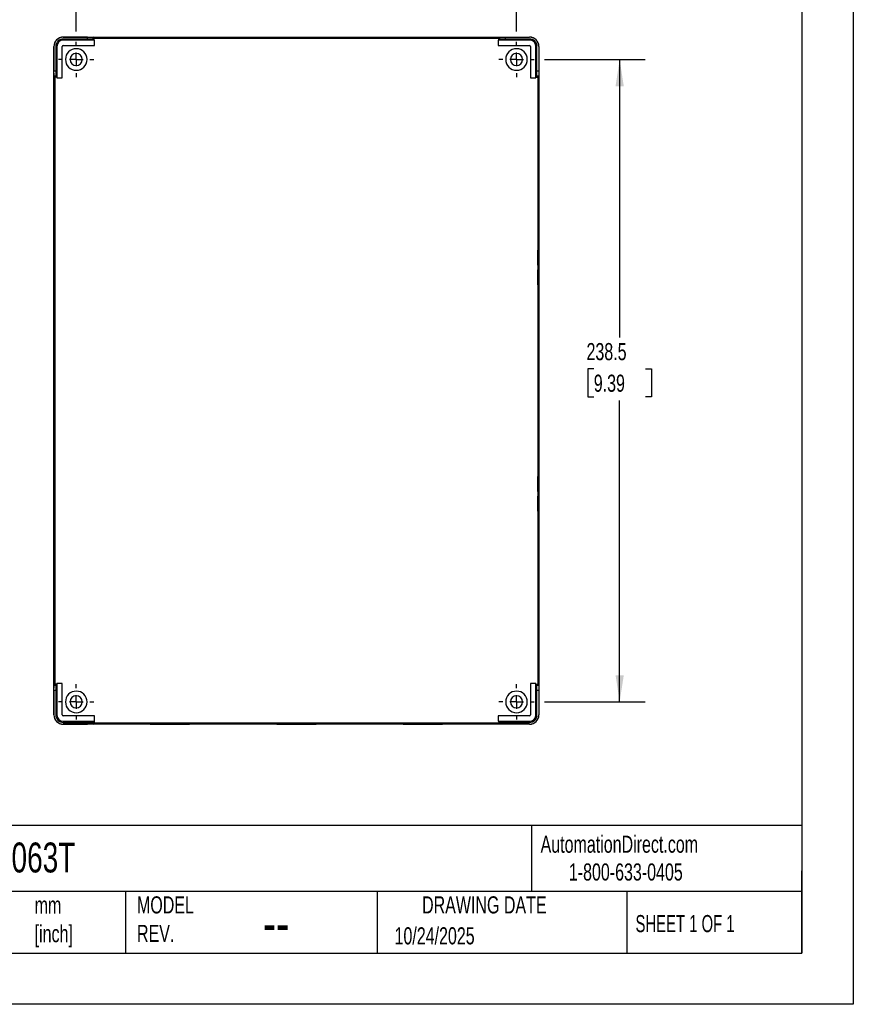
# Model space of a CAD drawing. Header units: millimetres. Extents: x 0 to 838, y 0 to 648.
# Tile 2 of 3: x 529 to 838, y 0 to 366. Entities that reach past the tile are written whole.
import ezdxf

# ---------------------------------------------------------------- set-up
doc = ezdxf.new("R2010")
doc.units = ezdxf.units.MM
doc.header["$LTSCALE"] = 3
doc.linetypes.add('CENTERX2', pattern=[20.32, 12.7, -2.54, 2.54, -2.54])
doc.layers.add('CENTER', color=40, linetype='CENTERX2')
doc.layers.add('DIMENSIONS', color=140, linetype='Continuous', lineweight=25)
doc.layers.add('TEXT', color=140, linetype='Continuous', lineweight=25)
doc.styles.add('SLDTEXTSTYLE0', font='TXT', dxfattribs={"width": 0.7})
doc.styles.add('SLDTEXTSTYLE1', font='TXT', dxfattribs={"width": 0.65})
doc.dimstyles.new('SLDDIMSTYLE0', dxfattribs={"dimtxt": 6.474023, "dimasz": 9.906, "dimexe": 0, "dimexo": 0.0625, "dimgap": 1.618506, "dimtad": 0, "dimtih": 1, "dimtoh": 1, "dimdec": 1, "dimrnd": 1e-09, "dimzin": 12, "dimdsep": 46, "dimtxsty": 'SLDTEXTSTYLE0', "dimsah": 1, "dimcen": 0.09, "dimadec": 0, "dimazin": 3, "dimtfac": 1, "dimtdec": 1, "dimtofl": 0, "dimtmove": 0, "dimatfit": 3, "dimfxl": 0, "dimfrac": 2, "dimtolj": 1, "dimtzin": 12, "dimarcsym": 0})

# ---------------------------------------------------------------- blocks, each defined once
blk = doc.blocks.new('_D_10')
at = {"layer": 'DIMENSIONS'}
for p, q in [((549.64, 361.13), (549.64, 388.96)), ((713.14, 361.13), (713.14, 388.96)), ((549.64, 379.44), (613.65, 379.44)), ((622.42, 379.44), (620.25, 379.44)), ((620.25, 379.44), (620.25, 369.15)), ((641.66, 379.44), (643.84, 379.44)), ((643.84, 379.44), (643.84, 369.15)), ((713.14, 379.44), (650.44, 379.44)), ((620.25, 369.15), (622.42, 369.15)), ((643.84, 369.15), (641.66, 369.15))]:
    blk.add_line(p, q, dxfattribs=at)
for points in [[(549.64, 379.44), (559.55, 377.91), (559.55, 380.96)], [(713.14, 379.44), (703.24, 380.96), (703.24, 377.91)]]:
    blk.add_solid(points, dxfattribs=at)
at = {"layer": 'DIMENSIONS', "char_height": 6.35, "attachment_point": 1, "style": 'SLDTEXTSTYLE0'}
for s, insert in [('163.5', (619.73, 389.07)), ('6.44', (622.42, 377.34))]:
    blk.add_mtext(s, dxfattribs=dict(at, insert=insert))
blk = doc.blocks.new('_D_11')
at = {"layer": 'DIMENSIONS'}
for p, q in [((723.49, 350.78), (760.97, 350.78)), ((751.44, 350.78), (751.44, 247.61)), ((741.83, 235.87), (739.65, 235.87)), ((739.65, 235.87), (739.65, 225.58)), ((761.06, 235.87), (763.24, 235.87)), ((763.24, 235.87), (763.24, 225.58)), ((739.65, 225.58), (741.83, 225.58)), ((751.44, 112.28), (751.44, 224.13)), ((763.24, 225.58), (761.06, 225.58)), ((723.49, 112.28), (760.97, 112.28))]:
    blk.add_line(p, q, dxfattribs=at)
for points in [[(751.44, 350.78), (749.92, 340.87), (752.97, 340.87)], [(751.44, 112.28), (752.97, 122.18), (749.92, 122.18)]]:
    blk.add_solid(points, dxfattribs=at)
at = {"layer": 'DIMENSIONS', "char_height": 6.35, "attachment_point": 1, "style": 'SLDTEXTSTYLE0'}
for s, insert in [('238.5', (739.13, 245.5)), ('9.39', (741.83, 233.77))]:
    blk.add_mtext(s, dxfattribs=dict(at, insert=insert))
blk = doc.blocks.new('SW_CENTERMARKSYMBOL_9')
at = {"layer": 'CENTER', "color": 0}
for p, q in [((0, 5.08), (0, 6.54)), ((-5.08, 0), (-6.54, 0)), ((0, 0), (-2.54, 0)), ((0, 0), (0, 2.54)), ((0, 0), (0, -2.54)), ((0, 0), (2.54, 0)), ((5.08, 0), (6.54, 0)), ((0, -5.08), (0, -6.54))]:
    blk.add_line(p, q, dxfattribs=at)
blk = doc.blocks.new('SW_CENTERMARKSYMBOL_10')
at = {"layer": 'CENTER', "color": 0}
for p, q in [((0, 5.08), (0, 6.54)), ((-5.08, 0), (-6.54, 0)), ((0, 0), (-2.54, 0)), ((0, 0), (0, 2.54)), ((0, 0), (0, -2.54)), ((0, 0), (2.54, 0)), ((5.08, 0), (6.54, 0)), ((0, -5.08), (0, -6.54))]:
    blk.add_line(p, q, dxfattribs=at)
blk = doc.blocks.new('SW_CENTERMARKSYMBOL_11')
at = {"layer": 'CENTER', "color": 0}
for p, q in [((0, 5.08), (0, 6.54)), ((-5.08, 0), (-6.54, 0)), ((0, 0), (-2.54, 0)), ((0, 0), (0, 2.54)), ((0, 0), (0, -2.54)), ((0, 0), (2.54, 0)), ((5.08, 0), (6.54, 0)), ((0, -5.08), (0, -6.54))]:
    blk.add_line(p, q, dxfattribs=at)
blk = doc.blocks.new('SW_CENTERMARKSYMBOL_12')
at = {"layer": 'CENTER', "color": 0}
for p, q in [((0, 5.08), (0, 6.54)), ((-5.08, 0), (-6.54, 0)), ((0, 0), (-2.54, 0)), ((0, 0), (0, 2.54)), ((0, 0), (0, -2.54)), ((0, 0), (2.54, 0)), ((5.08, 0), (6.54, 0)), ((0, -5.08), (0, -6.54))]:
    blk.add_line(p, q, dxfattribs=at)

msp = doc.modelspace()

# ---------------------------------------------------------------- linework, layer by layer
at = {"color": 7, "linetype": 'Continuous'}
for p, q in [((838.21, 647.71), (838.21, 0.01)), ((838.21, 0.01), (0.01, 0.01))]:
    msp.add_line(p, q, dxfattribs=at)
for p, q in [((544.84, 359.04), (544.84, 359.08)), ((544.84, 359.08), (717.94, 359.08)), ((553.86, 359.04), (544.84, 359.04)), ((544.84, 357.97), (544.84, 358.38)), ((553.86, 358.38), (544.84, 358.38)), ((553.86, 358.38), (553.86, 359.04)), ((556.24, 358.65), (555.86, 359.02)), ((555.86, 359.02), (555.86, 358.36)), ((556.24, 357.98), (555.86, 358.36)), ((556.24, 357.98), (556.24, 358.65)), ((556.24, 358.65), (706.55, 358.65)), ((584.39, 358.8), (584.39, 359)), ((584.39, 358.72), (584.39, 358.75)), ((631.39, 358.8), (631.39, 359)), ((631.39, 358.72), (631.39, 358.75)), ((678.39, 358.8), (678.39, 359)), ((678.39, 358.72), (678.39, 358.75)), ((706.93, 359.02), (706.55, 358.65)), ((706.55, 357.98), (706.55, 358.65)), ((706.55, 357.98), (706.93, 358.36)), ((706.93, 358.36), (706.93, 359.02)), ((708.93, 359.04), (717.94, 359.04)), ((708.93, 359.04), (708.93, 358.38)), ((717.94, 358.38), (708.93, 358.38)), ((717.94, 359.04), (717.94, 359.08)), ((717.94, 357.97), (717.94, 358.38)), ((541.34, 107.48), (541.34, 355.58)), ((541.38, 355.58), (541.34, 355.58)), ((541.38, 355.58), (541.38, 346.56)), ((542.45, 355.58), (542.04, 355.58)), ((542.04, 355.58), (542.04, 346.56)), ((542.45, 355.58), (542.45, 343.99)), ((544.43, 343.99), (544.43, 355.58)), ((544.43, 355.58), (544.44, 355.58)), ((544.44, 343.98), (544.44, 355.58)), ((556.43, 357.97), (544.84, 357.97)), ((544.84, 355.99), (556.43, 355.99)), ((544.84, 355.99), (544.84, 355.98)), ((544.84, 355.98), (556.44, 355.98)), ((556.44, 357.98), (556.24, 357.98)), ((556.43, 357.97), (556.44, 357.98)), ((556.43, 355.99), (556.43, 357.97)), ((556.43, 355.99), (556.44, 355.98)), ((556.44, 355.98), (556.44, 357.98)), ((706.36, 357.97), (706.35, 357.98)), ((706.55, 357.98), (706.35, 357.98)), ((706.35, 357.98), (706.35, 355.98)), ((706.36, 355.99), (706.35, 355.98)), ((706.35, 355.98), (717.94, 355.98)), ((706.36, 357.97), (706.36, 355.99)), ((717.94, 357.97), (706.36, 357.97)), ((706.36, 355.99), (717.94, 355.99)), ((717.94, 355.99), (717.94, 355.98)), ((718.36, 355.58), (718.35, 355.58)), ((718.35, 355.58), (718.35, 343.98)), ((718.36, 355.58), (718.36, 343.99)), ((720.34, 343.99), (720.34, 355.58)), ((720.34, 355.58), (720.74, 355.58)), ((720.74, 346.56), (720.74, 355.58)), ((721.41, 355.58), (721.41, 346.56)), ((721.41, 355.58), (721.44, 355.58)), ((721.44, 355.58), (721.44, 107.48)), ((541.38, 346.56), (542.04, 346.56)), ((541.4, 344.56), (541.77, 344.18)), ((542.06, 344.56), (541.4, 344.56)), ((541.77, 118.87), (541.77, 344.18)), ((542.44, 344.18), (541.77, 344.18)), ((542.44, 344.18), (542.06, 344.56)), ((542.44, 344.18), (542.44, 343.98)), ((542.45, 343.99), (542.44, 343.98)), ((542.44, 343.98), (544.44, 343.98)), ((542.45, 343.99), (544.43, 343.99)), ((544.43, 343.99), (544.44, 343.98)), ((718.36, 343.99), (718.35, 343.98)), ((718.35, 343.98), (720.35, 343.98)), ((718.36, 343.99), (720.34, 343.99)), ((720.34, 343.99), (720.35, 343.98)), ((720.35, 344.18), (720.73, 344.56)), ((720.35, 343.98), (720.35, 344.18)), ((720.35, 344.18), (721.02, 344.18)), ((721.39, 344.56), (720.73, 344.56)), ((720.74, 346.56), (721.41, 346.56)), ((721.02, 344.18), (721.39, 344.56)), ((721.02, 344.18), (721.02, 118.87)), ((541.65, 314.53), (541.45, 314.53)), ((721.14, 314.53), (721.34, 314.53)), ((541.62, 273.53), (541.42, 273.53)), ((541.7, 273.53), (541.67, 273.53)), ((721.08, 273.53), (721.12, 273.53)), ((721.17, 273.53), (721.37, 273.53)), ((541.65, 231.53), (541.45, 231.53)), ((721.14, 231.53), (721.34, 231.53)), ((541.62, 189.53), (541.42, 189.53)), ((541.7, 189.53), (541.67, 189.53)), ((721.08, 189.53), (721.12, 189.53)), ((721.17, 189.53), (721.37, 189.53)), ((541.65, 148.53), (541.45, 148.53)), ((721.14, 148.53), (721.34, 148.53)), ((541.77, 118.87), (541.4, 118.49)), ((541.4, 118.49), (542.06, 118.49)), ((542.44, 118.87), (541.77, 118.87)), ((542.44, 118.87), (542.06, 118.49)), ((542.44, 119.07), (542.44, 118.87)), ((542.45, 119.06), (542.44, 119.07)), ((544.44, 119.07), (542.44, 119.07)), ((544.43, 119.06), (542.45, 119.06)), ((542.45, 119.06), (542.45, 107.48)), ((544.43, 119.06), (544.44, 119.07)), ((544.43, 107.48), (544.43, 119.06)), ((544.44, 107.48), (544.44, 119.07)), ((718.36, 119.06), (718.35, 119.07)), ((718.35, 119.07), (718.35, 107.48)), ((720.35, 119.07), (718.35, 119.07)), ((718.36, 119.06), (718.36, 107.48)), ((720.34, 119.06), (718.36, 119.06)), ((720.34, 119.06), (720.35, 119.07)), ((720.34, 107.48), (720.34, 119.06)), ((720.35, 118.87), (720.35, 119.07)), ((720.35, 118.87), (720.73, 118.49)), ((720.35, 118.87), (721.02, 118.87)), ((720.73, 118.49), (721.39, 118.49)), ((721.39, 118.49), (721.02, 118.87)), ((541.38, 116.49), (541.38, 107.48)), ((542.04, 116.49), (541.38, 116.49)), ((542.04, 116.49), (542.04, 107.48)), ((720.74, 107.48), (720.74, 116.49)), ((721.41, 116.49), (720.74, 116.49)), ((721.41, 116.49), (721.41, 107.48)), ((541.38, 107.48), (541.34, 107.48)), ((542.45, 107.48), (542.04, 107.48)), ((544.43, 107.48), (544.44, 107.48)), ((544.84, 107.06), (544.84, 107.07)), ((556.44, 107.07), (544.84, 107.07)), ((556.43, 107.06), (544.84, 107.06)), ((556.43, 107.06), (556.44, 107.07)), ((556.43, 105.08), (556.43, 107.06)), ((556.44, 105.07), (556.44, 107.07)), ((706.36, 107.06), (706.35, 107.07)), ((717.94, 107.07), (706.35, 107.07)), ((706.35, 107.07), (706.35, 105.07)), ((706.36, 107.06), (706.36, 105.08)), ((717.94, 107.06), (706.36, 107.06)), ((717.94, 107.06), (717.94, 107.07)), ((718.36, 107.48), (718.35, 107.48)), ((720.34, 107.48), (720.74, 107.48)), ((721.41, 107.48), (721.44, 107.48)), ((544.84, 105.08), (556.43, 105.08)), ((544.84, 105.08), (544.84, 104.68)), ((544.84, 104.68), (553.86, 104.68)), ((544.84, 104.01), (544.84, 103.98)), ((544.84, 104.01), (553.86, 104.01)), ((717.94, 103.98), (544.84, 103.98)), ((553.86, 104.01), (553.86, 104.68)), ((556.24, 105.07), (555.86, 104.69)), ((555.86, 104.69), (555.86, 104.03)), ((555.86, 104.03), (556.24, 104.4)), ((556.24, 105.07), (556.44, 105.07)), ((556.24, 105.07), (556.24, 104.4)), ((706.55, 104.4), (556.24, 104.4)), ((556.43, 105.08), (556.44, 105.07)), ((584.39, 104.34), (584.39, 104.3)), ((584.39, 104.25), (584.39, 104.05)), ((631.39, 104.34), (631.39, 104.3)), ((631.39, 104.25), (631.39, 104.05)), ((678.39, 104.34), (678.39, 104.3)), ((678.39, 104.25), (678.39, 104.05)), ((706.36, 105.08), (706.35, 105.07)), ((706.35, 105.07), (706.55, 105.07)), ((706.36, 105.08), (717.94, 105.08)), ((706.55, 105.07), (706.93, 104.69)), ((706.55, 105.07), (706.55, 104.4)), ((706.55, 104.4), (706.93, 104.03)), ((706.93, 104.03), (706.93, 104.69)), ((708.93, 104.68), (717.94, 104.68)), ((708.93, 104.68), (708.93, 104.01)), ((717.94, 104.01), (708.93, 104.01)), ((717.94, 105.08), (717.94, 104.68)), ((717.94, 104.01), (717.94, 103.98))]:
    msp.add_line(p, q)
at = {"flags": 128}
for points in [[(584.39, 358.72), (582.51, 358.72), (580.65, 358.72), (578.84, 358.72), (577.1, 358.73), (575.47, 358.74), (573.95, 358.75), (572.57, 358.76), (571.36, 358.77), (570.32, 358.79), (569.47, 358.8), (568.83, 358.82), (568.39, 358.83), (568.17, 358.85), (568.17, 358.87), (568.39, 358.88), (568.83, 358.9), (569.47, 358.91), (570.32, 358.93), (571.36, 358.94), (572.57, 358.95), (573.95, 358.97), (575.47, 358.98), (577.1, 358.98), (578.84, 358.99), (580.65, 359), (582.51, 359), (584.39, 359)], [(572.87, 358.76), (573.95, 358.77), (575.47, 358.78), (577.1, 358.78), (578.84, 358.79), (580.65, 358.8), (582.51, 358.8), (584.39, 358.8)], [(577.97, 358.73), (578.62, 358.73), (579.95, 358.74), (581.37, 358.74), (582.87, 358.75), (584.39, 358.75)], [(584.39, 359), (586.28, 359), (588.14, 359), (589.95, 358.99), (591.69, 358.98), (593.32, 358.98), (594.84, 358.97), (596.21, 358.95), (597.43, 358.94), (598.47, 358.93), (599.32, 358.91), (599.96, 358.9), (600.4, 358.88), (600.62, 358.87), (600.62, 358.85), (600.4, 358.83), (599.96, 358.82), (599.32, 358.8), (598.47, 358.79), (597.43, 358.77), (596.21, 358.76), (594.84, 358.75), (593.32, 358.74), (591.69, 358.73), (589.95, 358.72), (588.14, 358.72), (586.28, 358.72), (584.39, 358.72)], [(584.39, 358.8), (586.28, 358.8), (588.14, 358.8), (589.95, 358.79), (591.69, 358.78), (593.32, 358.78), (594.84, 358.77), (595.92, 358.76)], [(584.39, 358.75), (585.92, 358.75), (587.42, 358.74), (588.84, 358.74), (590.17, 358.73), (590.82, 358.73)], [(631.39, 358.72), (629.51, 358.72), (627.65, 358.72), (625.84, 358.72), (624.1, 358.73), (622.47, 358.74), (620.95, 358.75), (619.57, 358.76), (618.36, 358.77), (617.32, 358.79), (616.47, 358.8), (615.83, 358.82), (615.39, 358.83), (615.17, 358.85), (615.17, 358.87), (615.39, 358.88), (615.83, 358.9), (616.47, 358.91), (617.32, 358.93), (618.36, 358.94), (619.57, 358.95), (620.95, 358.97), (622.47, 358.98), (624.1, 358.98), (625.84, 358.99), (627.65, 359), (629.51, 359), (631.39, 359)], [(619.87, 358.76), (620.95, 358.77), (622.47, 358.78), (624.1, 358.78), (625.84, 358.79), (627.65, 358.8), (629.51, 358.8), (631.39, 358.8)], [(624.97, 358.73), (625.62, 358.73), (626.95, 358.74), (628.37, 358.74), (629.87, 358.75), (631.39, 358.75)], [(631.39, 359), (633.28, 359), (635.14, 359), (636.95, 358.99), (638.69, 358.98), (640.32, 358.98), (641.84, 358.97), (643.21, 358.95), (644.43, 358.94), (645.47, 358.93), (646.32, 358.91), (646.96, 358.9), (647.4, 358.88), (647.62, 358.87), (647.62, 358.85), (647.4, 358.83), (646.96, 358.82), (646.32, 358.8), (645.47, 358.79), (644.43, 358.77), (643.21, 358.76), (641.84, 358.75), (640.32, 358.74), (638.69, 358.73), (636.95, 358.72), (635.14, 358.72), (633.28, 358.72), (631.39, 358.72)], [(631.39, 358.8), (633.28, 358.8), (635.14, 358.8), (636.95, 358.79), (638.69, 358.78), (640.32, 358.78), (641.84, 358.77), (642.92, 358.76)], [(631.39, 358.75), (632.92, 358.75), (634.42, 358.74), (635.84, 358.74), (637.17, 358.73), (637.82, 358.73)], [(678.39, 358.72), (676.51, 358.72), (674.65, 358.72), (672.84, 358.72), (671.1, 358.73), (669.47, 358.74), (667.95, 358.75), (666.57, 358.76), (665.36, 358.77), (664.32, 358.79), (663.47, 358.8), (662.83, 358.82), (662.39, 358.83), (662.17, 358.85), (662.17, 358.87), (662.39, 358.88), (662.83, 358.9), (663.47, 358.91), (664.32, 358.93), (665.36, 358.94), (666.57, 358.95), (667.95, 358.97), (669.47, 358.98), (671.1, 358.98), (672.84, 358.99), (674.65, 359), (676.51, 359), (678.39, 359)], [(666.87, 358.76), (667.95, 358.77), (669.47, 358.78), (671.1, 358.78), (672.84, 358.79), (674.65, 358.8), (676.51, 358.8), (678.39, 358.8)], [(671.97, 358.73), (672.62, 358.73), (673.95, 358.74), (675.37, 358.74), (676.87, 358.75), (678.39, 358.75)], [(678.39, 359), (680.28, 359), (682.14, 359), (683.95, 358.99), (685.69, 358.98), (687.32, 358.98), (688.84, 358.97), (690.21, 358.95), (691.43, 358.94), (692.47, 358.93), (693.32, 358.91), (693.96, 358.9), (694.4, 358.88), (694.62, 358.87), (694.62, 358.85), (694.4, 358.83), (693.96, 358.82), (693.32, 358.8), (692.47, 358.79), (691.43, 358.77), (690.21, 358.76), (688.84, 358.75), (687.32, 358.74), (685.69, 358.73), (683.95, 358.72), (682.14, 358.72), (680.28, 358.72), (678.39, 358.72)], [(678.39, 358.8), (680.28, 358.8), (682.14, 358.8), (683.95, 358.79), (685.69, 358.78), (687.32, 358.78), (688.84, 358.77), (689.92, 358.76)], [(678.39, 358.75), (679.92, 358.75), (681.42, 358.74), (682.84, 358.74), (684.17, 358.73), (684.82, 358.73)], [(541.45, 314.53), (541.45, 316.19), (541.46, 317.83), (541.46, 319.4), (541.47, 320.9), (541.47, 322.29), (541.48, 323.54), (541.5, 324.64), (541.51, 325.57), (541.52, 326.3), (541.53, 326.84), (541.55, 327.17), (541.56, 327.28), (541.58, 327.17), (541.59, 326.84), (541.61, 326.3), (541.62, 325.57), (541.63, 324.64), (541.64, 323.54), (541.65, 322.29), (541.66, 320.9), (541.67, 319.4), (541.67, 317.83), (541.67, 316.19), (541.67, 314.53)], [(721.34, 314.53), (721.34, 316.19), (721.33, 317.83), (721.33, 319.4), (721.32, 320.9), (721.31, 322.29), (721.3, 323.54), (721.29, 324.64), (721.28, 325.57), (721.27, 326.3), (721.26, 326.84), (721.24, 327.17), (721.23, 327.28), (721.21, 327.17), (721.2, 326.84), (721.18, 326.3), (721.17, 325.57), (721.16, 324.64), (721.15, 323.54), (721.14, 322.29), (721.13, 320.9), (721.12, 319.4), (721.12, 317.83), (721.12, 316.19), (721.12, 314.53)], [(541.65, 314.53), (541.65, 316.19), (541.66, 317.83), (541.66, 319.4), (541.66, 320.12)], [(721.14, 314.53), (721.14, 316.19), (721.13, 317.83), (721.13, 319.4), (721.13, 320.12)], [(541.67, 314.53), (541.67, 312.86), (541.67, 311.23), (541.67, 309.65), (541.66, 308.15), (541.65, 306.76), (541.64, 305.51), (541.63, 304.41), (541.62, 303.48), (541.61, 302.75), (541.59, 302.21), (541.58, 301.88), (541.56, 301.78), (541.55, 301.88), (541.53, 302.21), (541.52, 302.75), (541.51, 303.48), (541.5, 304.41), (541.48, 305.51), (541.47, 306.76), (541.47, 308.15), (541.46, 309.65), (541.46, 311.23), (541.45, 312.86), (541.45, 314.53)], [(541.66, 308.93), (541.66, 309.65), (541.66, 311.23), (541.65, 312.86), (541.65, 314.53)], [(721.12, 314.53), (721.12, 312.86), (721.12, 311.23), (721.12, 309.65), (721.13, 308.15), (721.14, 306.76), (721.15, 305.51), (721.16, 304.41), (721.17, 303.48), (721.18, 302.75), (721.2, 302.21), (721.21, 301.88), (721.23, 301.78), (721.24, 301.88), (721.26, 302.21), (721.27, 302.75), (721.28, 303.48), (721.29, 304.41), (721.3, 305.51), (721.31, 306.76), (721.32, 308.15), (721.33, 309.65), (721.33, 311.23), (721.34, 312.86), (721.34, 314.53)], [(721.13, 308.93), (721.13, 309.65), (721.13, 311.23), (721.14, 312.86), (721.14, 314.53)], [(541.42, 273.53), (541.42, 275.41), (541.42, 277.27), (541.43, 279.08), (541.44, 280.82), (541.44, 282.45), (541.45, 283.97), (541.47, 285.35), (541.48, 286.56), (541.49, 287.6), (541.51, 288.45), (541.52, 289.09), (541.54, 289.53), (541.55, 289.75), (541.57, 289.75), (541.59, 289.53), (541.6, 289.09), (541.62, 288.45), (541.63, 287.6), (541.65, 286.56), (541.66, 285.35), (541.67, 283.97), (541.68, 282.45), (541.69, 280.82), (541.7, 279.08), (541.7, 277.27), (541.7, 275.41), (541.7, 273.53)], [(721.37, 273.53), (721.37, 275.41), (721.36, 277.27), (721.36, 279.08), (721.35, 280.82), (721.34, 282.45), (721.33, 283.97), (721.32, 285.35), (721.31, 286.56), (721.3, 287.6), (721.28, 288.45), (721.27, 289.09), (721.25, 289.53), (721.23, 289.75), (721.22, 289.75), (721.2, 289.53), (721.19, 289.09), (721.17, 288.45), (721.16, 287.6), (721.14, 286.56), (721.13, 285.35), (721.12, 283.97), (721.11, 282.45), (721.1, 280.82), (721.09, 279.08), (721.09, 277.27), (721.09, 275.41), (721.08, 273.53)], [(541.62, 273.53), (541.62, 275.41), (541.62, 277.27), (541.63, 279.08), (541.64, 280.82), (541.64, 282.45), (541.65, 283.97), (541.66, 285.05)], [(721.17, 273.53), (721.17, 275.41), (721.16, 277.27), (721.16, 279.08), (721.15, 280.82), (721.14, 282.45), (721.13, 283.97), (721.13, 285.05)], [(541.67, 273.53), (541.67, 275.05), (541.68, 276.55), (541.68, 277.97), (541.69, 279.3), (541.69, 279.95)], [(721.12, 273.53), (721.11, 275.05), (721.11, 276.55), (721.11, 277.97), (721.1, 279.3), (721.1, 279.95)], [(541.7, 273.53), (541.7, 271.64), (541.7, 269.78), (541.7, 267.97), (541.69, 266.23), (541.68, 264.6), (541.67, 263.08), (541.66, 261.71), (541.65, 260.49), (541.63, 259.45), (541.62, 258.6), (541.6, 257.96), (541.59, 257.52), (541.57, 257.3), (541.55, 257.3), (541.54, 257.52), (541.52, 257.96), (541.51, 258.6), (541.49, 259.45), (541.48, 260.49), (541.47, 261.71), (541.45, 263.08), (541.44, 264.6), (541.44, 266.23), (541.43, 267.97), (541.42, 269.78), (541.42, 271.64), (541.42, 273.53)], [(541.66, 262), (541.65, 263.08), (541.64, 264.6), (541.64, 266.23), (541.63, 267.97), (541.62, 269.78), (541.62, 271.64), (541.62, 273.53)], [(541.69, 267.1), (541.69, 267.75), (541.68, 269.08), (541.68, 270.5), (541.67, 272), (541.67, 273.53)], [(721.08, 273.53), (721.09, 271.64), (721.09, 269.78), (721.09, 267.97), (721.1, 266.23), (721.11, 264.6), (721.12, 263.08), (721.13, 261.71), (721.14, 260.49), (721.16, 259.45), (721.17, 258.6), (721.19, 257.96), (721.2, 257.52), (721.22, 257.3), (721.23, 257.3), (721.25, 257.52), (721.27, 257.96), (721.28, 258.6), (721.3, 259.45), (721.31, 260.49), (721.32, 261.71), (721.33, 263.08), (721.34, 264.6), (721.35, 266.23), (721.36, 267.97), (721.36, 269.78), (721.37, 271.64), (721.37, 273.53)], [(721.1, 267.1), (721.1, 267.75), (721.11, 269.08), (721.11, 270.5), (721.11, 272), (721.12, 273.53)], [(721.13, 262), (721.13, 263.08), (721.14, 264.6), (721.15, 266.23), (721.16, 267.97), (721.16, 269.78), (721.17, 271.64), (721.17, 273.53)], [(541.45, 231.53), (541.45, 233.19), (541.46, 234.83), (541.46, 236.4), (541.47, 237.9), (541.47, 239.29), (541.48, 240.54), (541.5, 241.64), (541.51, 242.57), (541.52, 243.3), (541.53, 243.84), (541.55, 244.17), (541.56, 244.28), (541.58, 244.17), (541.59, 243.84), (541.61, 243.3), (541.62, 242.57), (541.63, 241.64), (541.64, 240.54), (541.65, 239.29), (541.66, 237.9), (541.67, 236.4), (541.67, 234.83), (541.67, 233.19), (541.67, 231.53)], [(721.34, 231.53), (721.34, 233.19), (721.33, 234.83), (721.33, 236.4), (721.32, 237.9), (721.31, 239.29), (721.3, 240.54), (721.29, 241.64), (721.28, 242.57), (721.27, 243.3), (721.26, 243.84), (721.24, 244.17), (721.23, 244.28), (721.21, 244.17), (721.2, 243.84), (721.18, 243.3), (721.17, 242.57), (721.16, 241.64), (721.15, 240.54), (721.14, 239.29), (721.13, 237.9), (721.12, 236.4), (721.12, 234.83), (721.12, 233.19), (721.12, 231.53)], [(541.65, 231.53), (541.65, 233.19), (541.66, 234.83), (541.66, 236.4), (541.66, 237.12)], [(721.14, 231.53), (721.14, 233.19), (721.13, 234.83), (721.13, 236.4), (721.13, 237.12)], [(541.67, 231.53), (541.67, 229.86), (541.67, 228.23), (541.67, 226.65), (541.66, 225.15), (541.65, 223.76), (541.64, 222.51), (541.63, 221.41), (541.62, 220.48), (541.61, 219.75), (541.59, 219.21), (541.58, 218.88), (541.56, 218.78), (541.55, 218.88), (541.53, 219.21), (541.52, 219.75), (541.51, 220.48), (541.5, 221.41), (541.48, 222.51), (541.47, 223.76), (541.47, 225.15), (541.46, 226.65), (541.46, 228.23), (541.45, 229.86), (541.45, 231.53)], [(541.66, 225.93), (541.66, 226.65), (541.66, 228.23), (541.65, 229.86), (541.65, 231.53)], [(721.12, 231.53), (721.12, 229.86), (721.12, 228.23), (721.12, 226.65), (721.13, 225.15), (721.14, 223.76), (721.15, 222.51), (721.16, 221.41), (721.17, 220.48), (721.18, 219.75), (721.2, 219.21), (721.21, 218.88), (721.23, 218.78), (721.24, 218.88), (721.26, 219.21), (721.27, 219.75), (721.28, 220.48), (721.29, 221.41), (721.3, 222.51), (721.31, 223.76), (721.32, 225.15), (721.33, 226.65), (721.33, 228.23), (721.34, 229.86), (721.34, 231.53)], [(721.13, 225.93), (721.13, 226.65), (721.13, 228.23), (721.14, 229.86), (721.14, 231.53)], [(541.42, 189.53), (541.42, 191.41), (541.42, 193.27), (541.43, 195.08), (541.44, 196.82), (541.44, 198.45), (541.45, 199.97), (541.47, 201.35), (541.48, 202.56), (541.49, 203.6), (541.51, 204.45), (541.52, 205.09), (541.54, 205.53), (541.55, 205.75), (541.57, 205.75), (541.59, 205.53), (541.6, 205.09), (541.62, 204.45), (541.63, 203.6), (541.65, 202.56), (541.66, 201.35), (541.67, 199.97), (541.68, 198.45), (541.69, 196.82), (541.7, 195.08), (541.7, 193.27), (541.7, 191.41), (541.7, 189.53)], [(721.37, 189.53), (721.37, 191.41), (721.36, 193.27), (721.36, 195.08), (721.35, 196.82), (721.34, 198.45), (721.33, 199.97), (721.32, 201.35), (721.31, 202.56), (721.3, 203.6), (721.28, 204.45), (721.27, 205.09), (721.25, 205.53), (721.23, 205.75), (721.22, 205.75), (721.2, 205.53), (721.19, 205.09), (721.17, 204.45), (721.16, 203.6), (721.14, 202.56), (721.13, 201.35), (721.12, 199.97), (721.11, 198.45), (721.1, 196.82), (721.09, 195.08), (721.09, 193.27), (721.09, 191.41), (721.08, 189.53)], [(541.62, 189.53), (541.62, 191.41), (541.62, 193.27), (541.63, 195.08), (541.64, 196.82), (541.64, 198.45), (541.65, 199.97), (541.66, 201.05)], [(721.17, 189.53), (721.17, 191.41), (721.16, 193.27), (721.16, 195.08), (721.15, 196.82), (721.14, 198.45), (721.13, 199.97), (721.13, 201.05)], [(541.67, 189.53), (541.67, 191.05), (541.68, 192.55), (541.68, 193.97), (541.69, 195.3), (541.69, 195.95)], [(721.12, 189.53), (721.11, 191.05), (721.11, 192.55), (721.11, 193.97), (721.1, 195.3), (721.1, 195.95)], [(541.7, 189.53), (541.7, 187.64), (541.7, 185.78), (541.7, 183.97), (541.69, 182.23), (541.68, 180.6), (541.67, 179.08), (541.66, 177.71), (541.65, 176.49), (541.63, 175.45), (541.62, 174.6), (541.6, 173.96), (541.59, 173.52), (541.57, 173.3), (541.55, 173.3), (541.54, 173.52), (541.52, 173.96), (541.51, 174.6), (541.49, 175.45), (541.48, 176.49), (541.47, 177.71), (541.45, 179.08), (541.44, 180.6), (541.44, 182.23), (541.43, 183.97), (541.42, 185.78), (541.42, 187.64), (541.42, 189.53)], [(541.66, 178), (541.65, 179.08), (541.64, 180.6), (541.64, 182.23), (541.63, 183.97), (541.62, 185.78), (541.62, 187.64), (541.62, 189.53)], [(541.69, 183.1), (541.69, 183.75), (541.68, 185.08), (541.68, 186.5), (541.67, 188), (541.67, 189.53)], [(721.08, 189.53), (721.09, 187.64), (721.09, 185.78), (721.09, 183.97), (721.1, 182.23), (721.11, 180.6), (721.12, 179.08), (721.13, 177.71), (721.14, 176.49), (721.16, 175.45), (721.17, 174.6), (721.19, 173.96), (721.2, 173.52), (721.22, 173.3), (721.23, 173.3), (721.25, 173.52), (721.27, 173.96), (721.28, 174.6), (721.3, 175.45), (721.31, 176.49), (721.32, 177.71), (721.33, 179.08), (721.34, 180.6), (721.35, 182.23), (721.36, 183.97), (721.36, 185.78), (721.37, 187.64), (721.37, 189.53)], [(721.1, 183.1), (721.1, 183.75), (721.11, 185.08), (721.11, 186.5), (721.11, 188), (721.12, 189.53)], [(721.13, 178), (721.13, 179.08), (721.14, 180.6), (721.15, 182.23), (721.16, 183.97), (721.16, 185.78), (721.17, 187.64), (721.17, 189.53)], [(541.45, 148.53), (541.45, 150.19), (541.46, 151.83), (541.46, 153.4), (541.47, 154.9), (541.47, 156.29), (541.48, 157.54), (541.5, 158.64), (541.51, 159.57), (541.52, 160.3), (541.53, 160.84), (541.55, 161.17), (541.56, 161.28), (541.58, 161.17), (541.59, 160.84), (541.61, 160.3), (541.62, 159.57), (541.63, 158.64), (541.64, 157.54), (541.65, 156.29), (541.66, 154.9), (541.67, 153.4), (541.67, 151.83), (541.67, 150.19), (541.67, 148.53)], [(721.34, 148.53), (721.34, 150.19), (721.33, 151.83), (721.33, 153.4), (721.32, 154.9), (721.31, 156.29), (721.3, 157.54), (721.29, 158.64), (721.28, 159.57), (721.27, 160.3), (721.26, 160.84), (721.24, 161.17), (721.23, 161.28), (721.21, 161.17), (721.2, 160.84), (721.18, 160.3), (721.17, 159.57), (721.16, 158.64), (721.15, 157.54), (721.14, 156.29), (721.13, 154.9), (721.12, 153.4), (721.12, 151.83), (721.12, 150.19), (721.12, 148.53)], [(541.65, 148.53), (541.65, 150.19), (541.66, 151.83), (541.66, 153.4), (541.66, 154.12)], [(721.14, 148.53), (721.14, 150.19), (721.13, 151.83), (721.13, 153.4), (721.13, 154.12)], [(541.67, 148.53), (541.67, 146.86), (541.67, 145.23), (541.67, 143.65), (541.66, 142.15), (541.65, 140.76), (541.64, 139.51), (541.63, 138.41), (541.62, 137.48), (541.61, 136.75), (541.59, 136.21), (541.58, 135.88), (541.56, 135.78), (541.55, 135.88), (541.53, 136.21), (541.52, 136.75), (541.51, 137.48), (541.5, 138.41), (541.48, 139.51), (541.47, 140.76), (541.47, 142.15), (541.46, 143.65), (541.46, 145.23), (541.45, 146.86), (541.45, 148.53)], [(541.66, 142.93), (541.66, 143.65), (541.66, 145.23), (541.65, 146.86), (541.65, 148.53)], [(721.12, 148.53), (721.12, 146.86), (721.12, 145.23), (721.12, 143.65), (721.13, 142.15), (721.14, 140.76), (721.15, 139.51), (721.16, 138.41), (721.17, 137.48), (721.18, 136.75), (721.2, 136.21), (721.21, 135.88), (721.23, 135.78), (721.24, 135.88), (721.26, 136.21), (721.27, 136.75), (721.28, 137.48), (721.29, 138.41), (721.3, 139.51), (721.31, 140.76), (721.32, 142.15), (721.33, 143.65), (721.33, 145.23), (721.34, 146.86), (721.34, 148.53)], [(721.13, 142.93), (721.13, 143.65), (721.13, 145.23), (721.14, 146.86), (721.14, 148.53)], [(584.39, 104.34), (582.51, 104.33), (580.65, 104.33), (578.84, 104.33), (577.1, 104.32), (575.47, 104.31), (573.95, 104.3), (572.57, 104.29), (571.36, 104.28), (570.32, 104.26), (569.47, 104.25), (568.83, 104.23), (568.39, 104.22), (568.17, 104.2), (568.17, 104.19), (568.39, 104.17), (568.83, 104.15), (569.47, 104.14), (570.32, 104.12), (571.36, 104.11), (572.57, 104.1), (573.95, 104.08), (575.47, 104.08), (577.1, 104.07), (578.84, 104.06), (580.65, 104.06), (582.51, 104.05), (584.39, 104.05)], [(572.87, 104.29), (573.95, 104.28), (575.47, 104.28), (577.1, 104.27), (578.84, 104.26), (580.65, 104.26), (582.51, 104.25), (584.39, 104.25)], [(577.97, 104.32), (578.62, 104.32), (579.95, 104.31), (581.37, 104.31), (582.87, 104.31), (584.39, 104.3)], [(584.39, 104.05), (586.28, 104.05), (588.14, 104.06), (589.95, 104.06), (591.69, 104.07), (593.32, 104.08), (594.84, 104.08), (596.21, 104.1), (597.43, 104.11), (598.47, 104.12), (599.32, 104.14), (599.96, 104.15), (600.4, 104.17), (600.62, 104.19), (600.62, 104.2), (600.4, 104.22), (599.96, 104.23), (599.32, 104.25), (598.47, 104.26), (597.43, 104.28), (596.21, 104.29), (594.84, 104.3), (593.32, 104.31), (591.69, 104.32), (589.95, 104.33), (588.14, 104.33), (586.28, 104.33), (584.39, 104.34)], [(584.39, 104.3), (585.92, 104.31), (587.42, 104.31), (588.84, 104.31), (590.17, 104.32), (590.82, 104.32)], [(584.39, 104.25), (586.28, 104.25), (588.14, 104.26), (589.95, 104.26), (591.69, 104.27), (593.32, 104.28), (594.84, 104.28), (595.92, 104.29)], [(631.39, 104.34), (629.51, 104.33), (627.65, 104.33), (625.84, 104.33), (624.1, 104.32), (622.47, 104.31), (620.95, 104.3), (619.57, 104.29), (618.36, 104.28), (617.32, 104.26), (616.47, 104.25), (615.83, 104.23), (615.39, 104.22), (615.17, 104.2), (615.17, 104.19), (615.39, 104.17), (615.83, 104.15), (616.47, 104.14), (617.32, 104.12), (618.36, 104.11), (619.57, 104.1), (620.95, 104.08), (622.47, 104.08), (624.1, 104.07), (625.84, 104.06), (627.65, 104.06), (629.51, 104.05), (631.39, 104.05)], [(619.87, 104.29), (620.95, 104.28), (622.47, 104.28), (624.1, 104.27), (625.84, 104.26), (627.65, 104.26), (629.51, 104.25), (631.39, 104.25)], [(624.97, 104.32), (625.62, 104.32), (626.95, 104.31), (628.37, 104.31), (629.87, 104.31), (631.39, 104.3)], [(631.39, 104.05), (633.28, 104.05), (635.14, 104.06), (636.95, 104.06), (638.69, 104.07), (640.32, 104.08), (641.84, 104.08), (643.21, 104.1), (644.43, 104.11), (645.47, 104.12), (646.32, 104.14), (646.96, 104.15), (647.4, 104.17), (647.62, 104.19), (647.62, 104.2), (647.4, 104.22), (646.96, 104.23), (646.32, 104.25), (645.47, 104.26), (644.43, 104.28), (643.21, 104.29), (641.84, 104.3), (640.32, 104.31), (638.69, 104.32), (636.95, 104.33), (635.14, 104.33), (633.28, 104.33), (631.39, 104.34)], [(631.39, 104.3), (632.92, 104.31), (634.42, 104.31), (635.84, 104.31), (637.17, 104.32), (637.82, 104.32)], [(631.39, 104.25), (633.28, 104.25), (635.14, 104.26), (636.95, 104.26), (638.69, 104.27), (640.32, 104.28), (641.84, 104.28), (642.92, 104.29)], [(678.39, 104.34), (676.51, 104.33), (674.65, 104.33), (672.84, 104.33), (671.1, 104.32), (669.47, 104.31), (667.95, 104.3), (666.57, 104.29), (665.36, 104.28), (664.32, 104.26), (663.47, 104.25), (662.83, 104.23), (662.39, 104.22), (662.17, 104.2), (662.17, 104.19), (662.39, 104.17), (662.83, 104.15), (663.47, 104.14), (664.32, 104.12), (665.36, 104.11), (666.57, 104.1), (667.95, 104.08), (669.47, 104.08), (671.1, 104.07), (672.84, 104.06), (674.65, 104.06), (676.51, 104.05), (678.39, 104.05)], [(666.87, 104.29), (667.95, 104.28), (669.47, 104.28), (671.1, 104.27), (672.84, 104.26), (674.65, 104.26), (676.51, 104.25), (678.39, 104.25)], [(671.97, 104.32), (672.62, 104.32), (673.95, 104.31), (675.37, 104.31), (676.87, 104.31), (678.39, 104.3)], [(678.39, 104.05), (680.28, 104.05), (682.14, 104.06), (683.95, 104.06), (685.69, 104.07), (687.32, 104.08), (688.84, 104.08), (690.21, 104.1), (691.43, 104.11), (692.47, 104.12), (693.32, 104.14), (693.96, 104.15), (694.4, 104.17), (694.62, 104.19), (694.62, 104.2), (694.4, 104.22), (693.96, 104.23), (693.32, 104.25), (692.47, 104.26), (691.43, 104.28), (690.21, 104.29), (688.84, 104.3), (687.32, 104.31), (685.69, 104.32), (683.95, 104.33), (682.14, 104.33), (680.28, 104.33), (678.39, 104.34)], [(678.39, 104.3), (679.92, 104.31), (681.42, 104.31), (682.84, 104.31), (684.17, 104.32), (684.82, 104.32)], [(678.39, 104.25), (680.28, 104.25), (682.14, 104.26), (683.95, 104.26), (685.69, 104.27), (687.32, 104.28), (688.84, 104.28), (689.92, 104.29)]]:
    msp.add_lwpolyline(points, dxfattribs=at)
for centre, radius, start, end in [((544.84, 355.58), 3.5, 90, 180), ((544.84, 355.58), 3.47, 90, 180), ((544.84, 355.58), 2.8, 90, 180), ((717.94, 355.58), 3.5, 0, 90), ((717.94, 355.58), 3.47, 0, 90), ((717.94, 355.58), 2.8, 0, 90), ((544.84, 355.58), 2.4, 90, 180), ((544.84, 355.58), 0.416, 90, 180), ((544.84, 355.58), 0.407, 90, 180), ((549.64, 350.78), 4, 90, 270), ((549.64, 350.78), 4, 270, 90), ((713.14, 350.78), 4, 90, 270), ((713.14, 350.78), 4, 270, 90), ((717.94, 355.58), 2.4, 0, 90), ((717.94, 355.58), 0.416, 0, 90), ((717.94, 355.58), 0.407, 0, 90), ((549.64, 350.78), 2.25, 90, 270), ((549.64, 350.78), 2.25, 270, 90), ((713.14, 350.78), 2.25, 90, 270), ((713.14, 350.78), 2.25, 270, 90), ((549.64, 112.28), 4, 90, 270), ((549.64, 112.28), 2.25, 90, 270), ((549.64, 112.28), 4, 270, 90), ((549.64, 112.28), 2.25, 270, 90), ((713.14, 112.28), 4, 90, 270), ((713.14, 112.28), 2.25, 90, 270), ((713.14, 112.28), 4, 270, 90), ((713.14, 112.28), 2.25, 270, 90), ((544.84, 107.48), 3.5, 180, 270), ((544.84, 107.48), 3.47, 180, 270), ((544.84, 107.48), 2.8, 180, 270), ((544.84, 107.48), 2.4, 180, 270), ((544.84, 107.48), 0.416, 180, 270), ((544.84, 107.48), 0.407, 180, 270), ((717.94, 107.48), 2.4, 270, 0), ((717.94, 107.48), 2.8, 270, 0), ((717.94, 107.48), 0.416, 270, 0), ((717.94, 107.48), 0.407, 270, 0), ((717.94, 107.48), 3.47, 270, 0), ((717.94, 107.48), 3.5, 270, 0)]:
    msp.add_arc(centre, radius, start, end)
for points in [[(553.86, 359.04), (554.1, 359.04), (554.35, 359.04), (554.84, 359.04), (555.08, 359.04), (555.46, 359.03), (555.62, 359.03), (555.81, 359.03), (555.86, 359.03), (555.86, 359.02)], [(555.86, 358.36), (555.86, 358.36), (555.81, 358.36), (555.62, 358.37), (555.46, 358.37), (555.08, 358.37), (554.84, 358.37), (554.35, 358.37), (554.1, 358.38), (553.86, 358.38)], [(706.93, 359.02), (706.93, 359.03), (706.97, 359.03), (707.17, 359.03), (707.32, 359.03), (707.71, 359.04), (707.95, 359.04), (708.44, 359.04), (708.69, 359.04), (708.93, 359.04)], [(708.93, 358.38), (708.69, 358.38), (708.44, 358.37), (707.95, 358.37), (707.71, 358.37), (707.32, 358.37), (707.17, 358.37), (706.97, 358.36), (706.93, 358.36), (706.93, 358.36)], [(541.4, 344.56), (541.39, 344.56), (541.39, 344.6), (541.39, 344.8), (541.39, 344.95), (541.38, 345.34), (541.38, 345.58), (541.38, 346.07), (541.38, 346.32), (541.38, 346.56)], [(542.04, 346.56), (542.04, 346.32), (542.04, 346.07), (542.05, 345.58), (542.05, 345.34), (542.05, 344.95), (542.05, 344.8), (542.06, 344.6), (542.06, 344.56), (542.06, 344.56)], [(720.73, 344.56), (720.73, 344.56), (720.73, 344.6), (720.74, 344.8), (720.74, 344.95), (720.74, 345.34), (720.74, 345.58), (720.74, 346.07), (720.74, 346.32), (720.74, 346.56)], [(721.41, 346.56), (721.41, 346.32), (721.41, 346.07), (721.41, 345.58), (721.41, 345.34), (721.4, 344.95), (721.4, 344.8), (721.4, 344.6), (721.39, 344.56), (721.39, 344.56)], [(541.38, 116.49), (541.38, 116.73), (541.38, 116.98), (541.38, 117.47), (541.38, 117.71), (541.39, 118.1), (541.39, 118.25), (541.39, 118.45), (541.39, 118.49), (541.4, 118.49)], [(542.06, 118.49), (542.06, 118.49), (542.06, 118.45), (542.05, 118.25), (542.05, 118.1), (542.05, 117.71), (542.05, 117.47), (542.04, 116.98), (542.04, 116.73), (542.04, 116.49)], [(720.74, 116.49), (720.74, 116.73), (720.74, 116.98), (720.74, 117.47), (720.74, 117.71), (720.74, 118.1), (720.74, 118.25), (720.73, 118.45), (720.73, 118.49), (720.73, 118.49)], [(721.39, 118.49), (721.39, 118.49), (721.4, 118.45), (721.4, 118.25), (721.4, 118.1), (721.41, 117.71), (721.41, 117.47), (721.41, 116.98), (721.41, 116.73), (721.41, 116.49)], [(553.86, 104.68), (554.1, 104.68), (554.35, 104.68), (554.84, 104.68), (555.08, 104.68), (555.46, 104.68), (555.62, 104.68), (555.81, 104.69), (555.86, 104.69), (555.86, 104.69)], [(555.86, 104.03), (555.86, 104.03), (555.81, 104.02), (555.62, 104.02), (555.46, 104.02), (555.08, 104.01), (554.84, 104.01), (554.35, 104.01), (554.1, 104.01), (553.86, 104.01)], [(706.93, 104.69), (706.93, 104.69), (706.97, 104.69), (707.17, 104.68), (707.32, 104.68), (707.71, 104.68), (707.95, 104.68), (708.44, 104.68), (708.69, 104.68), (708.93, 104.68)], [(708.93, 104.01), (708.69, 104.01), (708.44, 104.01), (707.95, 104.01), (707.71, 104.01), (707.32, 104.02), (707.17, 104.02), (706.97, 104.02), (706.93, 104.03), (706.93, 104.03)]]:
    msp.add_open_spline(points, degree=3, knots=[0, 0, 0, 0, 0.25, 0.25, 0.5, 0.5, 0.75, 0.75, 1, 1, 1, 1])
at = {"layer": 'TEXT'}
for p, q in [((819.15, 628.65), (819.15, 19.05)), ((819.15, 66.38), (19.05, 66.38)), ((718.73, 66.38), (718.73, 41.91)), ((819.15, 19.05), (819.15, 49.53)), ((819.15, 41.91), (19.05, 41.91)), ((567.9, 41.91), (567.9, 19.05)), ((661.4, 41.91), (661.4, 19.05)), ((754.05, 41.91), (754.05, 19.05)), ((19.05, 19.05), (819.15, 19.05))]:
    msp.add_line(p, q, dxfattribs=at)

# ---------------------------------------------------------------- block references
at = {"layer": 'CENTER'}
for name, p in [('SW_CENTERMARKSYMBOL_9', (549.64, 350.78)), ('SW_CENTERMARKSYMBOL_10', (713.14, 350.78)), ('SW_CENTERMARKSYMBOL_11', (549.64, 112.28)), ('SW_CENTERMARKSYMBOL_12', (713.14, 112.28))]:
    msp.add_blockref(name, p, dxfattribs=at)

# ---------------------------------------------------------------- texts
at = {"color": 179, "linetype": 'Continuous', "lineweight": 18, "char_height": 6.35, "attachment_point": 1, "style": 'SLDTEXTSTYLE0'}
for s, insert in [('AutomationDirect.com', (722.08, 62.63)), ('1-800-633-0405', (732.57, 52.31))]:
    msp.add_mtext(s, dxfattribs=dict(at, insert=insert))
at = {"layer": 'TEXT'}
for s, insert, char_height, attachment_point, style in [('ULPCM20063T', (477.62, 60.07), 11.1125, 1, 'SLDTEXTSTYLE0'), ('mm^J[inch]', (534.19, 39.99), 6.35, 1, 'SLDTEXTSTYLE0'), ('MODEL ^JREV.', (572.2, 40.09), 6.35, 1, 'SLDTEXTSTYLE0'), ('DRAWING DATE', (701.18, 40.09), 6.35, 2, 'SLDTEXTSTYLE0'), ('SHEET 1 OF 1', (757.32, 33.15), 6.35, 1, 'SLDTEXTSTYLE1'), ('--', (618.89, 38.2), 15.875, 1, 'SLDTEXTSTYLE0'), ('10/24/2025', (667.84, 28.61), 6.35, 1, 'SLDTEXTSTYLE0')]:
    msp.add_mtext(s, dxfattribs=dict(at, insert=insert, char_height=char_height, attachment_point=attachment_point, style=style))

# ---------------------------------------------------------------- dimensions: what is measured, and where the dimension line sits
at = {"layer": 'DIMENSIONS'}
dim = msp.add_linear_dim(base=(713.14, 379.44), p1=(549.64, 357.32), p2=(713.14, 357.32), dimstyle='SLDDIMSTYLE0', dxfattribs=at)
dim.commit()
dim.dimension.update_dxf_attribs({"geometry": '_D_10', "text_midpoint": (632.04, 379.44), "dimtype": 160})
dim = msp.add_linear_dim(base=(751.44, 112.28), p1=(719.68, 350.78), p2=(719.68, 112.28), angle=90, dimstyle='SLDDIMSTYLE0', dxfattribs=at)
dim.commit()
dim.dimension.update_dxf_attribs({"geometry": '_D_11', "text_midpoint": (751.44, 235.87), "dimtype": 160})

doc.saveas('drawing.dxf')
